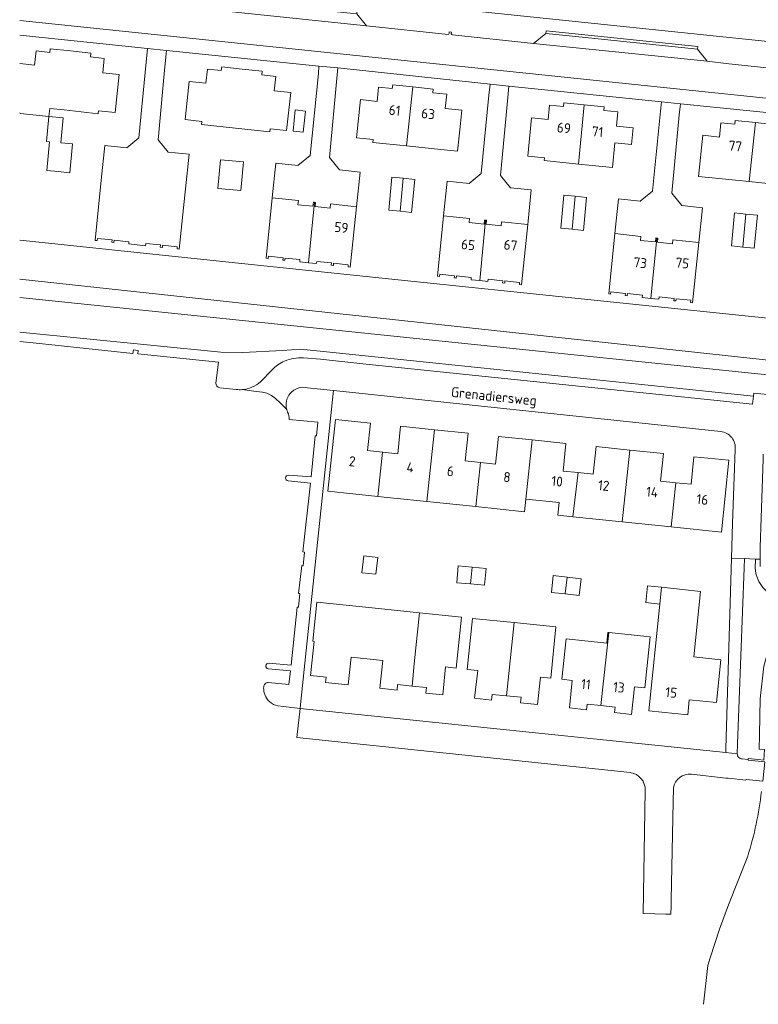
# Model space of a CAD drawing. Extents: x 168026 to 168874, y 448609 to 449769.
# Tile 1 of 39: x 168026 to 168159, y 448609 to 448787. Entities that reach past the tile are written whole.
import ezdxf
from ezdxf.enums import TextEntityAlignment as Align

# ---------------------------------------------------------------- set-up
doc = ezdxf.new("R2010")
doc.units = 0
for name, color, linetype, lineweight in [('B-WE-GK-BESCHOEIING-G', 252, 'GK-BESCHOEIING', 5), ('B-WE-GR-BEPLANTING_CULTUUR_HEESTERS-GV', 252, 'Continuous', 5), ('B-WE-GR-BEPLANTING_CULTUUR_VASTE PLANTENVAK-GV', 252, 'Continuous', 5), ('B-WE-IE-TERREINAFSCHEIDING_KUNSTMATIG_HEKWERK-G', 252, 'IE-TERREINAFSCHEIDING-KUNSTMATIG', 5), ('B-WE-OG-TERREIN_CULTUURSCHEIDING-GV', 252, 'Continuous', 5), ('B-WE-OG-TERREIN_ERF-GV', 252, 'Continuous', 5), ('B-WE-OG-TOPOGRAFIE-T18', 7, 'Continuous', 5), ('B-WE-OG-TOPOGRAFIE_BEBOUWING-GV', 1, 'Continuous', 18), ('B-WE-OG-TOPOGRAFIE_BEBOUWING-T18', 7, 'Continuous', 5), ('B-WE-OG-WATER_SLOOT-GV', 252, 'Continuous', 5), ('B-WE-VH-VERHARDING_ASFALT-GV', 252, 'Continuous', 5), ('B-WE-VH-VERHARDING_BETONSTRAATSTEEN-GV', 252, 'Continuous', 5), ('B-WE-VH-VERHARDING_TEGEL-GV', 252, 'Continuous', 5)]:
    doc.layers.add(name, color=color, linetype=linetype, lineweight=lineweight)
doc.styles.add('NLCS-ISO-ANNOTATIEF-T18', font='NLCS-ISO.ttf', dxfattribs={"height": 1.8})
doc.linetypes.add('GK-BESCHOEIING', pattern='A,30,-5,[1,NLCS.SHX,S=1,R=0,X=0,Y=0],-5', length=40)
doc.linetypes.add('IE-TERREINAFSCHEIDING-KUNSTMATIG', pattern='A,4,[82,NLCS.SHX,S=0.75,R=90,X=0,Y=0],4,-2', length=10)

msp = doc.modelspace()

# ---------------------------------------------------------------- linework, layer by layer
at = {"layer": 'B-WE-GK-BESCHOEIING-G', "flags": 128}
msp.add_lwpolyline([(168174.773, 448739.056), (168174.22, 448733.058), (168172.6, 448731.688), (168166.607, 448732.285), (168092.55, 448739.949), (168066.662, 448742.658)], dxfattribs=at)
at = {"layer": 'B-WE-GR-BEPLANTING_CULTUUR_HEESTERS-GV', "flags": 128}
msp.add_lwpolyline([(168026.115, 448730.352), (168062.325, 448726.764), (168066.287, 448726.663), (168073.451, 448727.019), (168076.702, 448727.273), (168079.648, 448726.97), (168090.063, 448725.9), (168138.732, 448720.866), (168158.264, 448718.811), (168158.316, 448719.346), (168163.299, 448718.867), (168163.268, 448718.59), (168163.91, 448718.527), (168169.41, 448720.535), (168169.491, 448721.757), (168077.853, 448731.239), (168026.115, 448736.594)], dxfattribs=at)
at = {"layer": 'B-WE-GR-BEPLANTING_CULTUUR_VASTE PLANTENVAK-GV', "flags": 128}
for points in [[(168158.592, 448687.96), (168158.634, 448689.331), (168158.638, 448689.463), (168158.549, 448689.468), (168156.661, 448689.568), (168156.578, 448687.922), (168155.419, 448656.191), (168155.355, 448654.396)], [(168157.239, 448653.384), (168157.323, 448653.374), (168157.343, 448653.581), (168159.112, 448653.392), (168160.12, 448653.284), (168160.258, 448655.201), (168159.309, 448655.231), (168159.341, 448657.896), (168159.497, 448664.285), (168160.15, 448670.214), (168161.736, 448676.032), (168163.271, 448679.559), (168163.999, 448681.054), (168160.92, 448683.442)], [(168156.222, 448653.51), (168157.239, 448653.384)]]:
    msp.add_lwpolyline(points, dxfattribs=at)
at = {"layer": 'B-WE-GR-BEPLANTING_CULTUUR_VASTE PLANTENVAK-GV'}
for points in [[(168160.92, 448683.442, -0.2284412), (168158.592, 448687.96)], [(168155.355, 448654.396, 0.4318361), (168156.222, 448653.51)]]:
    msp.add_lwpolyline(points, format="xyb", dxfattribs=at)
at = {"layer": 'B-WE-IE-TERREINAFSCHEIDING_KUNSTMATIG_HEKWERK-G', "flags": 128}
msp.add_lwpolyline([(168077.853, 448731.239), (168169.491, 448721.757), (168175.255, 448721.161)], dxfattribs=at)
at = {"layer": 'B-WE-OG-TERREIN_CULTUURSCHEIDING-GV', "flags": 128}
for points in [[(168104.082, 448783.862), (168118.655, 448782.339), (168120.862, 448784.125), (168120.91, 448784.622), (168148.258, 448781.768), (168148.206, 448781.271), (168149.916, 448779.122), (168153.847, 448778.677), (168185.802, 448775.323), (168185.509, 448772.613), (168191.24, 448772.01), (168191.985, 448778.655), (168178.142, 448779.992), (168178.226, 448780.88), (168026.115, 448796.729)], [(168042.857, 448790.242), (168057.463, 448788.729), (168059.531, 448790.491), (168059.582, 448790.988), (168086.915, 448788.175), (168086.864, 448787.678), (168088.567, 448785.483), (168103.267, 448783.946)], [(168103.463, 448784.14), (168103.493, 448784.427), (168103.877, 448784.387), (168103.849, 448784.117)], [(168062.325, 448726.764), (168026.115, 448730.352)], [(168026.115, 448728.666), (168028.523, 448728.419), (168033.026, 448727.911), (168046.511, 448726.52), (168046.583, 448727.144), (168047.457, 448727.044), (168047.396, 448726.428), (168061.907, 448724.924), (168061.45, 448721.176)], [(168077.205, 448725.703), (168080.31, 448725.459), (168087.908, 448724.655), (168158.123, 448717.375), (168158.264, 448718.811), (168138.732, 448720.866), (168090.063, 448725.9), (168079.648, 448726.97), (168076.702, 448727.273), (168073.451, 448727.019), (168066.287, 448726.663), (168062.325, 448726.764)], [(168069.48, 448721.404), (168071.578, 448723.537)], [(168062.139, 448720.329), (168065.118, 448720.02)]]:
    msp.add_lwpolyline(points, dxfattribs=at)
at = {"layer": 'B-WE-OG-TERREIN_CULTUURSCHEIDING-GV'}
for points in [[(168103.267, 448783.946, 0.3794785), (168103.463, 448784.14)], [(168103.849, 448784.117, 0.3565718), (168104.082, 448783.862)], [(168073.801, 448725.111, -0.1116291), (168077.205, 448725.703)], [(168071.578, 448723.537, -0.1114343), (168073.801, 448725.111)], [(168061.45, 448721.176, 0.3580348), (168062.139, 448720.329)], [(168066.17, 448719.988, 0.1707226), (168069.48, 448721.404)], [(168065.118, 448720.02, 0.0494417), (168066.17, 448719.988)]]:
    msp.add_lwpolyline(points, format="xyb", dxfattribs=at)
at = {"layer": 'B-WE-OG-TERREIN_ERF-GV', "flags": 128}
for points in [[(168086.78, 448752.929), (168085.635, 448742.06), (168085.263, 448742.102), (168085.302, 448742.491), (168082.653, 448742.769), (168082.605, 448742.371), (168082.239, 448742.415), (168082.287, 448742.808), (168079.621, 448743.087), (168079.578, 448742.684), (168078.104, 448742.841), (168076.551, 448743.006), (168076.594, 448743.405), (168073.923, 448743.685), (168073.875, 448743.283), (168073.506, 448743.327), (168073.553, 448743.724), (168070.908, 448744.002), (168070.859, 448743.613), (168070.527, 448743.646), (168071.611, 448754.512), (168072.26, 448760.754), (168076.225, 448760.342), (168078.421, 448762.124), (168079.907, 448776.94), (168080.003, 448778.24), (168052.569, 448781.061), (168052.203, 448777.528), (168051.069, 448764.971), (168052.851, 448762.775), (168056.609, 448762.383), (168055.96, 448756.144), (168054.836, 448745.292), (168054.464, 448745.333), (168054.502, 448745.723), (168051.853, 448745.996), (168051.805, 448745.598), (168051.439, 448745.642), (168051.486, 448746.034), (168048.82, 448746.309), (168048.777, 448745.905), (168047.294, 448746.06), (168045.751, 448746.222), (168045.793, 448746.622), (168043.121, 448746.897), (168043.074, 448746.495), (168042.705, 448746.538), (168042.751, 448746.935), (168040.106, 448747.208), (168040.058, 448746.82), (168039.725, 448746.852), (168040.791, 448757.729), (168041.44, 448763.963), (168045.392, 448763.551), (168047.588, 448765.333), (168048.893, 448778.973), (168049.134, 448781.425), (168026.115, 448783.84)], [(168026.115, 448778.727), (168028.79, 448778.432), (168029.073, 448780.996), (168031.557, 448780.722), (168031.63, 448781.377), (168035.253, 448780.977), (168038.934, 448780.571), (168038.861, 448779.915), (168041.346, 448779.641), (168041.061, 448777.067), (168044.053, 448776.737), (168043.296, 448769.881), (168040.305, 448770.211), (168040.245, 448769.674), (168034.153, 448770.347), (168031.534, 448770.636), (168031.387, 448769.198), (168026.206, 448769.727), (168026.115, 448769.833)], [(168172.482, 448768.699), (168145.111, 448771.463), (168144.912, 448769.493), (168143.57, 448755.343), (168145.352, 448753.147), (168149.103, 448752.756), (168148.451, 448746.492), (168147.303, 448735.643), (168146.932, 448735.685), (168146.971, 448736.074), (168144.323, 448736.353), (168144.274, 448735.955), (168143.908, 448736), (168143.956, 448736.392), (168141.29, 448736.673), (168141.247, 448736.269), (168139.773, 448736.426), (168138.221, 448736.592), (168138.263, 448736.992), (168135.592, 448737.273), (168135.544, 448736.871), (168135.175, 448736.915), (168135.223, 448737.312), (168132.578, 448737.591), (168132.529, 448737.202), (168132.197, 448737.236), (168133.283, 448748.075), (168133.934, 448754.335), (168137.892, 448753.924), (168140.088, 448755.706), (168141.506, 448770.164), (168141.696, 448771.837), (168114.198, 448774.662), (168114, 448772.614), (168112.736, 448758.553), (168114.518, 448756.357), (168118.261, 448755.966), (168117.608, 448749.711), (168116.491, 448738.864), (168116.119, 448738.905), (168116.157, 448739.295), (168113.508, 448739.566), (168113.461, 448739.168), (168113.095, 448739.211), (168113.141, 448739.604), (168110.475, 448739.877), (168110.433, 448739.473), (168108.959, 448739.626), (168107.406, 448739.788), (168107.447, 448740.188), (168104.775, 448740.461), (168104.729, 448740.059), (168104.359, 448740.102), (168104.406, 448740.499), (168101.76, 448740.771), (168101.712, 448740.382), (168101.38, 448740.415), (168102.439, 448751.295), (168103.09, 448757.545), (168107.058, 448757.133), (168109.254, 448758.915), (168110.632, 448773), (168110.85, 448774.974), (168083.431, 448777.909), (168083.316, 448776.654), (168081.902, 448761.762), (168083.684, 448759.566), (168087.43, 448759.176), (168086.78, 448752.929)], [(168026.115, 448746.933), (168066.662, 448742.658), (168092.55, 448739.949), (168166.607, 448732.285)], [(168152.367, 448712.429), (168083.225, 448719.744), (168082.629, 448719.81), (168082.396, 448717.621), (168076.686, 448663.303), (168076.612, 448662.597), (168076.609, 448662.572), (168153.274, 448654.635)], [(168153.274, 448654.635), (168153.313, 448655.394), (168154.328, 448689.637), (168154.515, 448695.942), (168154.985, 448709.198)]]:
    msp.add_lwpolyline(points, dxfattribs=at)
for points in [[(168064.981, 448767.091), (168058.867, 448767.752), (168058.925, 448768.289), (168055.924, 448768.613), (168056.666, 448775.482), (168059.668, 448775.157), (168059.945, 448777.722), (168062.43, 448777.453), (168062.501, 448778.109), (168066.168, 448777.713), (168069.807, 448777.32), (168069.736, 448776.663), (168072.221, 448776.395), (168071.942, 448773.82), (168074.934, 448773.497), (168074.193, 448766.639), (168071.201, 448766.962), (168071.143, 448766.425)], [(168101.982, 448763.227), (168095.806, 448763.869), (168089.699, 448764.504), (168089.755, 448765.041), (168086.762, 448765.353), (168087.475, 448772.215), (168090.469, 448771.903), (168090.737, 448774.479), (168093.223, 448774.221), (168093.291, 448774.877), (168096.931, 448774.499), (168100.601, 448774.117), (168100.532, 448773.461), (168103.019, 448773.202), (168102.752, 448770.636), (168105.755, 448770.324), (168105.444, 448767.331), (168104.985, 448762.915)], [(168127.769, 448771.253), (168131.408, 448770.896), (168131.343, 448770.24), (168133.831, 448769.996), (168133.579, 448767.429), (168136.584, 448767.135), (168136.29, 448764.14), (168133.286, 448764.434), (168132.853, 448760.017), (168126.767, 448760.613), (168120.565, 448761.221), (168120.618, 448761.758), (168117.623, 448762.052), (168118.296, 448768.917), (168121.29, 448768.623), (168121.543, 448771.2), (168124.03, 448770.956), (168124.095, 448771.613)], [(168075.729, 448770.345), (168077.602, 448770.14), (168077.186, 448766.347), (168075.344, 448766.548)], [(168031.387, 448769.198), (168033.95, 448768.936), (168033.541, 448764.417), (168035.604, 448764.224), (168035.121, 448759.047), (168033.058, 448759.24), (168030.997, 448759.432), (168031.481, 448764.609), (168030.966, 448764.657)], [(168158.632, 448768.073), (168162.274, 448767.702), (168162.208, 448767.045), (168164.694, 448766.792), (168164.432, 448764.216), (168167.425, 448763.911), (168166.726, 448757.048), (168163.732, 448757.353), (168163.678, 448756.816), (168157.521, 448757.443), (168148.39, 448758.373), (168149.145, 448765.783), (168152.149, 448765.477), (168152.411, 448768.044), (168154.897, 448767.79), (168154.964, 448768.447)], [(168064.357, 448761.201), (168066.42, 448761.008), (168065.937, 448755.83), (168063.875, 448756.023), (168061.814, 448756.215), (168062.297, 448761.393)], [(168097.258, 448757.83), (168096.706, 448751.894), (168094.645, 448752.109), (168092.586, 448752.324), (168093.139, 448758.26), (168095.197, 448758.045)], [(168123.549, 448749.091), (168124.103, 448755.027), (168126.161, 448754.812), (168128.222, 448754.597), (168127.669, 448748.66), (168125.608, 448748.876)], [(168156.358, 448745.665), (168154.299, 448745.88), (168154.853, 448751.816), (168156.91, 448751.601), (168158.971, 448751.386), (168158.419, 448745.449)], [(168091.475, 448708.719), (168094.2, 448708.434), (168094.723, 448713.406), (168100.798, 448712.767), (168106.874, 448712.127), (168106.351, 448707.156), (168109.08, 448706.873), (168111.805, 448706.591), (168112.323, 448711.563), (168118.392, 448710.93), (168124.469, 448710.297), (168123.965, 448705.336), (168126.674, 448705.053), (168129.399, 448704.769), (168129.923, 448709.732), (168135.985, 448709.101), (168142.063, 448708.468), (168141.545, 448703.496), (168144.296, 448703.216), (168147.022, 448702.938), (168147.534, 448707.911), (168153.822, 448707.264), (168152.491, 448694.323), (168143.443, 448695.261), (168134.64, 448696.174), (168125.737, 448697.097), (168123.012, 448697.379), (168123.249, 448699.666), (168117.287, 448700.28), (168117.047, 448697.993), (168108.245, 448698.92), (168099.434, 448699.847), (168093.468, 448700.467), (168090.642, 448700.765), (168081.632, 448701.717), (168082.998, 448714.634), (168089.284, 448713.974), (168088.762, 448709.003)], [(168088.097, 448690.044), (168090.607, 448689.768), (168090.274, 448686.749), (168087.764, 448687.025)], [(168107.609, 448688.023), (168110.114, 448687.805), (168109.851, 448684.789), (168107.298, 448685.011), (168104.82, 448685.227), (168105.083, 448688.243)], [(168124.385, 448683.208), (168121.871, 448683.486), (168122.203, 448686.495), (168124.738, 448686.215), (168127.223, 448685.941), (168126.89, 448682.932)], [(168141.706, 448684.392), (168148.738, 448683.663), (168147.515, 448671.856), (168152.408, 448671.349), (168151.608, 448663.63), (168146.714, 448664.138), (168146.434, 448661.433), (168139.402, 448662.162), (168141.393, 448681.371), (168138.874, 448681.638), (168139.195, 448684.659)], [(168089.584, 448680.672), (168098.129, 448679.789), (168105.672, 448679.01), (168104.726, 448669.854), (168102.819, 448670.051), (168102.32, 448665.033), (168099.257, 448665.338), (168099.356, 448666.333), (168096.773, 448666.611), (168094.176, 448666.891), (168094.076, 448665.896), (168090.999, 448666.208), (168091.503, 448671.183), (168088.639, 448671.485), (168085.794, 448671.785), (168085.288, 448666.81), (168081.212, 448667.225), (168081.313, 448668.219), (168078.517, 448668.503), (168079.141, 448674.642), (168078.922, 448674.664), (168079.637, 448681.7)], [(168115.198, 448678.025), (168122.678, 448677.252), (168121.773, 448668.034), (168119.908, 448668.231), (168119.385, 448663.259), (168116.301, 448663.584), (168116.405, 448664.579), (168113.818, 448664.835), (168111.225, 448665.091), (168111.109, 448664.097), (168108.05, 448664.454), (168108.629, 448669.419), (168106.719, 448669.617), (168107.668, 448678.803)], [(168130.764, 448663.082), (168128.312, 448663.338), (168128.209, 448662.344), (168125.112, 448662.666), (168125.63, 448667.638), (168123.765, 448667.833), (168124.522, 448675.093), (168131.844, 448674.329), (168132.044, 448676.263), (168132.243, 448676.242), (168139.674, 448675.474), (168138.713, 448666.277), (168136.848, 448666.471), (168136.329, 448661.497), (168133.246, 448661.819), (168133.35, 448662.813)]]:
    msp.add_lwpolyline(points, close=True, dxfattribs=at)
at = {"layer": 'B-WE-OG-TERREIN_ERF-GV'}
msp.add_lwpolyline([(168154.985, 448709.198, 0.4142422), (168152.367, 448712.429)], format="xyb", dxfattribs=at)
at = {"layer": 'B-WE-OG-TOPOGRAFIE_BEBOUWING-GV', "flags": 128}
for points in [[(168096.931, 448774.499), (168093.291, 448774.877), (168093.223, 448774.221), (168090.737, 448774.479), (168090.469, 448771.903), (168087.475, 448772.215), (168086.762, 448765.353), (168089.755, 448765.041), (168089.699, 448764.504), (168095.806, 448763.869)], [(168095.806, 448763.869), (168101.982, 448763.227), (168104.985, 448762.915), (168105.444, 448767.331), (168105.755, 448770.324), (168102.752, 448770.636), (168103.019, 448773.202), (168100.532, 448773.461), (168100.601, 448774.117), (168096.931, 448774.499)], [(168127.769, 448771.253), (168124.095, 448771.613), (168124.03, 448770.956), (168121.543, 448771.2), (168121.29, 448768.623), (168118.296, 448768.917), (168117.623, 448762.052), (168120.618, 448761.758), (168120.565, 448761.221), (168126.767, 448760.613)], [(168126.767, 448760.613), (168132.853, 448760.017), (168133.286, 448764.434), (168136.29, 448764.14), (168136.584, 448767.135), (168133.579, 448767.429), (168133.831, 448769.996), (168131.343, 448770.24), (168131.408, 448770.896), (168127.769, 448771.253)], [(168157.521, 448757.443), (168158.632, 448768.073), (168154.964, 448768.447), (168154.897, 448767.79), (168152.411, 448768.044), (168152.149, 448765.477), (168149.145, 448765.783), (168148.39, 448758.373)], [(168158.632, 448768.073), (168157.521, 448757.443), (168163.678, 448756.816), (168163.732, 448757.353), (168166.726, 448757.048), (168167.425, 448763.911), (168164.432, 448764.216), (168164.694, 448766.792), (168162.208, 448767.045), (168162.274, 448767.702)], [(168094.645, 448752.109), (168095.197, 448758.045), (168093.139, 448758.26), (168092.586, 448752.324)], [(168096.706, 448751.894), (168097.258, 448757.83), (168095.197, 448758.045), (168094.645, 448752.109)], [(168124.103, 448755.027), (168123.549, 448749.091), (168125.608, 448748.876), (168126.161, 448754.812)], [(168128.222, 448754.597), (168126.161, 448754.812), (168125.608, 448748.876), (168127.669, 448748.66)], [(168078.104, 448742.841), (168079.578, 448742.684), (168079.621, 448743.087), (168082.287, 448742.808), (168082.239, 448742.415), (168082.605, 448742.371), (168082.653, 448742.769), (168085.302, 448742.491), (168085.263, 448742.102), (168085.635, 448742.06), (168086.78, 448752.929), (168082.086, 448753.418), (168082.01, 448752.691), (168079.303, 448752.974), (168079.379, 448753.701), (168079.189, 448753.721)], [(168110.016, 448750.503), (168109.838, 448750.521), (168109.763, 448749.795), (168107.055, 448750.078), (168107.131, 448750.804), (168102.439, 448751.295), (168101.38, 448740.415), (168101.712, 448740.382), (168101.76, 448740.771), (168104.406, 448740.499), (168104.359, 448740.102), (168104.729, 448740.059), (168104.775, 448740.461), (168107.447, 448740.188), (168107.406, 448739.788), (168108.959, 448739.626)], [(168108.959, 448739.626), (168110.433, 448739.473), (168110.475, 448739.877), (168113.141, 448739.604), (168113.095, 448739.211), (168113.461, 448739.168), (168113.508, 448739.566), (168116.157, 448739.295), (168116.119, 448738.905), (168116.491, 448738.864), (168117.608, 448749.711), (168112.914, 448750.2), (168112.838, 448749.473), (168110.131, 448749.756), (168110.207, 448750.483), (168110.016, 448750.503)], [(168154.299, 448745.88), (168156.358, 448745.665), (168156.91, 448751.601), (168154.853, 448751.816)], [(168158.419, 448745.449), (168158.971, 448751.386), (168156.91, 448751.601), (168156.358, 448745.665)], [(168139.773, 448736.426), (168140.872, 448747.282), (168140.682, 448747.302), (168140.606, 448746.575), (168137.898, 448746.858), (168137.974, 448747.585), (168133.283, 448748.075), (168132.197, 448737.236), (168132.529, 448737.202), (168132.578, 448737.591), (168135.223, 448737.312), (168135.175, 448736.915), (168135.544, 448736.871), (168135.592, 448737.273), (168138.263, 448736.992), (168138.221, 448736.592)], [(168140.872, 448747.282), (168139.773, 448736.426), (168141.247, 448736.269), (168141.29, 448736.673), (168143.956, 448736.392), (168143.908, 448736), (168144.274, 448735.955), (168144.323, 448736.353), (168146.971, 448736.074), (168146.932, 448735.685), (168147.303, 448735.643), (168148.451, 448746.492), (168143.758, 448746.981), (168143.682, 448746.254), (168140.974, 448746.537), (168141.05, 448747.264)], [(168091.475, 448708.719), (168088.762, 448709.003), (168089.284, 448713.974), (168082.998, 448714.634), (168081.632, 448701.717), (168090.642, 448700.765)], [(168100.798, 448712.767), (168094.723, 448713.406), (168094.2, 448708.434), (168091.475, 448708.719), (168090.642, 448700.765), (168093.468, 448700.467), (168099.434, 448699.847), (168099.674, 448702.128)], [(168109.08, 448706.873), (168106.351, 448707.156), (168106.874, 448712.127), (168100.798, 448712.767), (168099.674, 448702.128), (168099.434, 448699.847), (168108.245, 448698.92)], [(168117.287, 448700.28), (168118.392, 448710.93), (168112.323, 448711.563), (168111.805, 448706.591), (168109.08, 448706.873), (168108.245, 448698.92), (168117.047, 448697.993)], [(168125.737, 448697.097), (168126.674, 448705.053), (168123.965, 448705.336), (168124.469, 448710.297), (168118.392, 448710.93), (168117.287, 448700.28), (168123.249, 448699.666), (168123.012, 448697.379)], [(168126.674, 448705.053), (168125.737, 448697.097), (168134.64, 448696.174), (168135.985, 448709.101), (168129.923, 448709.732), (168129.399, 448704.769)], [(168135.985, 448709.101), (168134.64, 448696.174), (168143.443, 448695.261), (168144.296, 448703.216), (168141.545, 448703.496), (168142.063, 448708.468)], [(168144.296, 448703.216), (168143.443, 448695.261), (168152.491, 448694.323), (168153.822, 448707.264), (168147.534, 448707.911), (168147.022, 448702.938)], [(168088.097, 448690.044), (168087.764, 448687.025), (168090.274, 448686.749), (168090.607, 448689.768)], [(168107.298, 448685.011), (168107.609, 448688.023), (168105.083, 448688.243), (168104.82, 448685.227)], [(168107.298, 448685.011), (168109.851, 448684.789), (168110.114, 448687.805), (168107.609, 448688.023)], [(168124.385, 448683.208), (168124.738, 448686.215), (168122.203, 448686.495), (168121.871, 448683.486)], [(168124.738, 448686.215), (168124.385, 448683.208), (168126.89, 448682.932), (168127.223, 448685.941)], [(168141.706, 448684.392), (168139.195, 448684.659), (168138.874, 448681.638), (168141.393, 448681.371)], [(168148.738, 448683.663), (168141.706, 448684.392), (168141.393, 448681.371), (168139.402, 448662.162), (168146.434, 448661.433), (168146.714, 448664.138), (168151.608, 448663.63), (168152.408, 448671.349), (168147.515, 448671.856)], [(168098.129, 448679.789), (168097.184, 448670.606), (168096.773, 448666.611), (168099.356, 448666.333), (168099.257, 448665.338), (168102.32, 448665.033), (168102.819, 448670.051), (168104.726, 448669.854), (168105.672, 448679.01)], [(168113.818, 448664.835), (168115.198, 448678.025), (168107.668, 448678.803), (168106.719, 448669.617), (168108.629, 448669.419), (168108.05, 448664.454), (168111.109, 448664.097), (168111.225, 448665.091)], [(168115.198, 448678.025), (168113.818, 448664.835), (168116.405, 448664.579), (168116.301, 448663.584), (168119.385, 448663.259), (168119.908, 448668.231), (168121.773, 448668.034), (168122.678, 448677.252)], [(168132.243, 448676.242), (168132.044, 448676.263), (168131.844, 448674.329), (168124.522, 448675.093), (168123.765, 448667.833), (168125.63, 448667.638), (168125.112, 448662.666), (168128.209, 448662.344), (168128.312, 448663.338), (168130.764, 448663.082)], [(168132.243, 448676.242), (168130.764, 448663.082), (168133.35, 448662.813), (168133.246, 448661.819), (168136.329, 448661.497), (168136.848, 448666.471), (168138.713, 448666.277), (168139.674, 448675.474)]]:
    msp.add_lwpolyline(points, close=True, dxfattribs=at)
at = {"layer": 'B-WE-OG-WATER_SLOOT-GV', "flags": 128}
for points in [[(168026.115, 448739.867), (168166.502, 448724.7), (168169.685, 448724.357), (168171.491, 448724.162), (168175.442, 448723.404), (168193.442, 448732.328), (168193.292, 448739.829), (168181.922, 448740.125), (168178.218, 448740.221), (168174.889, 448740.313), (168174.773, 448739.056), (168174.22, 448733.058), (168172.6, 448731.688), (168166.607, 448732.285), (168092.55, 448739.949), (168066.662, 448742.658), (168026.115, 448746.933)], [(168169.491, 448721.757), (168169.685, 448724.357), (168166.502, 448724.7), (168026.115, 448739.867)], [(168026.115, 448736.594), (168077.853, 448731.239), (168169.491, 448721.757)], [(168157.238, 448635.954), (168153.781, 448627.241), (168152.164, 448622.819), (168150.46, 448617.652), (168150.222, 448616.872), (168150.052, 448616.263), (168149.259, 448609.299)]]:
    msp.add_lwpolyline(points, dxfattribs=at)
at = {"layer": 'B-WE-OG-WATER_SLOOT-GV'}
for points in [[(168159.713, 448647.626, -0.0233995), (168158.751, 448641.732)], [(168158.751, 448641.732, -0.023716), (168157.238, 448635.954)]]:
    msp.add_lwpolyline(points, format="xyb", dxfattribs=at)
at = {"layer": 'B-WE-VH-VERHARDING_ASFALT-GV', "flags": 128}
msp.add_lwpolyline([(168026.115, 448796.729), (168178.226, 448780.88), (168178.697, 448780.831)], dxfattribs=at)
at = {"layer": 'B-WE-VH-VERHARDING_BETONSTRAATSTEEN-GV', "flags": 128}
for points in [[(168103.267, 448783.946), (168088.567, 448785.483), (168057.463, 448788.729), (168042.857, 448790.242)], [(168026.115, 448786.482), (168160.573, 448772.453), (168177.683, 448770.586), (168184.39, 448769.935), (168185.21, 448769.85), (168185.509, 448772.613), (168185.802, 448775.323), (168153.847, 448778.677), (168149.916, 448779.122), (168118.655, 448782.339), (168104.082, 448783.862)], [(168103.849, 448784.117), (168103.877, 448784.387), (168103.493, 448784.427), (168103.463, 448784.14)], [(168168.381, 448714.562), (168166.032, 448714.68), (168165.483, 448714.768), (168163.663, 448716.686), (168163.081, 448716.915), (168163.268, 448718.59), (168163.299, 448718.867), (168158.316, 448719.346), (168158.264, 448718.811), (168158.123, 448717.375), (168087.908, 448724.655), (168080.31, 448725.459), (168077.205, 448725.703)], [(168071.578, 448723.537), (168069.48, 448721.404)], [(168077.962, 448720.323), (168082.629, 448719.81), (168083.225, 448719.744), (168152.367, 448712.429)], [(168066.17, 448719.988), (168068.257, 448719.723), (168069.827, 448719.524), (168070.608, 448719.329), (168071.439, 448718.914), (168072.164, 448718.402), (168073.078, 448717.577), (168073.978, 448716.64), (168074.198, 448716.41)], [(168154.985, 448709.198), (168154.515, 448695.942), (168154.328, 448689.637), (168156.661, 448689.568), (168158.549, 448689.468), (168158.638, 448689.463), (168159.455, 448689.461), (168159.459, 448690.768), (168159.461, 448691.606), (168160.019, 448707.481), (168160.005, 448708.368)], [(168076.609, 448662.572), (168076.055, 448657.361), (168136.063, 448651.027)], [(168155.355, 448654.396), (168153.274, 448654.635), (168076.609, 448662.572)], [(168147.113, 448650.716), (168153.264, 448650.043), (168153.735, 448649.996), (168156.873, 448649.682), (168156.914, 448649.678), (168156.925, 448649.783), (168159.963, 448649.477), (168160.329, 448652.95), (168157.313, 448653.267), (168157.323, 448653.374), (168157.239, 448653.384), (168156.222, 448653.51)], [(168138.784, 448647.779), (168138.418, 448625.63), (168140.493, 448625.57), (168142.498, 448625.55), (168143.414, 448625.529), (168143.449, 448627.031), (168143.475, 448628.13), (168143.782, 448645.754), (168143.853, 448648.251)]]:
    msp.add_lwpolyline(points, dxfattribs=at)
for points in [[(168086.864, 448787.678), (168059.531, 448790.491), (168057.463, 448788.729), (168088.567, 448785.483)], [(168148.206, 448781.271), (168125.651, 448783.661), (168120.862, 448784.125), (168118.655, 448782.339), (168149.916, 448779.122)], [(168120.862, 448784.125), (168125.651, 448783.661), (168148.206, 448781.271), (168148.258, 448781.768), (168120.91, 448784.622)]]:
    msp.add_lwpolyline(points, close=True, dxfattribs=at)
at = {"layer": 'B-WE-VH-VERHARDING_BETONSTRAATSTEEN-GV'}
for points in [[(168103.463, 448784.14, -0.3794785), (168103.267, 448783.946)], [(168104.082, 448783.862, -0.3565718), (168103.849, 448784.117)], [(168077.205, 448725.703, 0.1116291), (168073.801, 448725.111)], [(168073.801, 448725.111, 0.1114343), (168071.578, 448723.537)], [(168069.48, 448721.404, -0.1707226), (168066.17, 448719.988)], [(168074.815, 448719.285, -0.2873358), (168077.962, 448720.323)], [(168074.198, 448716.41, -0.2456469), (168074.815, 448719.285)], [(168152.367, 448712.429, -0.4142422), (168154.985, 448709.198)], [(168156.222, 448653.51, -0.4318361), (168155.355, 448654.396)], [(168136.063, 448651.027, -0.385157), (168138.784, 448647.779)], [(168143.853, 448648.251, -0.4095918), (168147.113, 448650.716)]]:
    msp.add_lwpolyline(points, format="xyb", dxfattribs=at)
at = {"layer": 'B-WE-VH-VERHARDING_TEGEL-GV', "flags": 128}
for points in [[(168026.115, 448783.84), (168049.134, 448781.425), (168052.569, 448781.061), (168080.003, 448778.24), (168083.431, 448777.909), (168110.85, 448774.974), (168114.198, 448774.662), (168141.696, 448771.837), (168145.111, 448771.463), (168172.482, 448768.699), (168177.451, 448768.077), (168177.683, 448770.586), (168160.573, 448772.453), (168026.115, 448786.482)], [(168072.58, 448663.03), (168073.6, 448662.914), (168076.612, 448662.597), (168076.686, 448663.303), (168082.396, 448717.621), (168082.629, 448719.81), (168077.962, 448720.323)], [(168074.659, 448714.611), (168079.838, 448714.103), (168079.549, 448711.64), (168079.343, 448711.661), (168078.612, 448704.259), (168074.536, 448704.567)], [(168074.441, 448703.575), (168078.466, 448703.167), (168077.128, 448690.76), (168077.393, 448690.731), (168077.148, 448688.281), (168076.902, 448688.304), (168076.344, 448683.272), (168076.557, 448683.248), (168076.312, 448680.799), (168076.066, 448680.821), (168074.991, 448670.377), (168070.977, 448670.739)], [(168159.452, 448688.131), (168159.455, 448689.461), (168158.638, 448689.463), (168158.634, 448689.331), (168158.592, 448687.96)], [(168070.898, 448669.72), (168074.904, 448669.367), (168074.611, 448666.891), (168070.894, 448667.244)]]:
    msp.add_lwpolyline(points, dxfattribs=at)
for points in [[(168086.78, 448752.929), (168087.43, 448759.176), (168083.684, 448759.566), (168081.902, 448761.762), (168083.316, 448776.654), (168083.431, 448777.909), (168080.003, 448778.24), (168079.907, 448776.94), (168078.421, 448762.124), (168076.225, 448760.342), (168072.26, 448760.754), (168071.611, 448754.512), (168076.303, 448754.022), (168076.227, 448753.295), (168078.934, 448753.013), (168079.01, 448753.739), (168079.189, 448753.721), (168079.379, 448753.701), (168079.303, 448752.974), (168082.01, 448752.691), (168082.086, 448753.418)], [(168102.439, 448751.295), (168107.131, 448750.804), (168107.055, 448750.078), (168109.763, 448749.795), (168109.838, 448750.521), (168110.016, 448750.503), (168110.207, 448750.483), (168110.131, 448749.756), (168112.838, 448749.473), (168112.914, 448750.2), (168117.608, 448749.711), (168118.261, 448755.966), (168114.518, 448756.357), (168112.736, 448758.553), (168114, 448772.614), (168114.198, 448774.662), (168110.85, 448774.974), (168110.632, 448773), (168109.254, 448758.915), (168107.058, 448757.133), (168103.09, 448757.545)], [(168145.111, 448771.463), (168141.696, 448771.837), (168141.506, 448770.164), (168140.088, 448755.706), (168137.892, 448753.924), (168133.934, 448754.335), (168133.283, 448748.075), (168137.974, 448747.585), (168137.898, 448746.858), (168140.606, 448746.575), (168140.682, 448747.302), (168140.872, 448747.282), (168141.05, 448747.264), (168140.974, 448746.537), (168143.682, 448746.254), (168143.758, 448746.981), (168148.451, 448746.492), (168149.103, 448752.756), (168145.352, 448753.147), (168143.57, 448755.343), (168144.912, 448769.493)], [(168155.355, 448654.396), (168155.419, 448656.191), (168156.578, 448687.922), (168156.661, 448689.568), (168154.328, 448689.637), (168153.313, 448655.394), (168153.274, 448654.635)]]:
    msp.add_lwpolyline(points, close=True, dxfattribs=at)
at = {"layer": 'B-WE-VH-VERHARDING_TEGEL-GV'}
for points in [[(168077.962, 448720.323, 0.2873358), (168074.815, 448719.285)], [(168074.815, 448719.285, 0.2456469), (168074.198, 448716.41)], [(168074.198, 448716.41, 0.036505), (168074.367, 448715.946)], [(168074.367, 448715.946, -0.1244527), (168074.659, 448714.611)], [(168074.536, 448704.567, 0.3738354), (168073.998, 448704.118)], [(168073.998, 448704.118, 0.3550209), (168074.441, 448703.575)], [(168158.592, 448687.96, 0.2284412), (168160.92, 448683.442)], [(168070.977, 448670.739, 0.3544095), (168070.431, 448670.269)], [(168070.431, 448670.269, 0.4133939), (168070.898, 448669.72)], [(168070.313, 448667.024, 0.1168725), (168070.07, 448666.538)], [(168070.894, 448667.244, 0.1889571), (168070.313, 448667.024)], [(168070.054, 448666.313, 0.0982976), (168070.252, 448665.071)], [(168070.07, 448666.538, 0.018003), (168070.054, 448666.313)], [(168070.252, 448665.071, 0.2547477), (168072.58, 448663.03)]]:
    msp.add_lwpolyline(points, format="xyb", dxfattribs=at)

# ---------------------------------------------------------------- texts
at = {"layer": 'B-WE-OG-TOPOGRAFIE-T18', "style": 'NLCS-ISO-ANNOTATIEF-T18'}
msp.add_text('Grenadiersweg', height=1.8, rotation=354.1, dxfattribs=at).set_placement((168111.504, 448718.533), align=Align.MIDDLE)
at = {"layer": 'B-WE-OG-TOPOGRAFIE_BEBOUWING-T18', "style": 'NLCS-ISO-ANNOTATIEF-T18'}
for s, rotation, p in [('61', 354.1, (168093.646, 448770.292)), ('63', 354, (168099.674, 448769.665)), ('69', 354.4, (168124.132, 448767.118)), ('71', 354.7, (168130.191, 448766.432)), ('77', 354.2, (168154.993, 448763.858)), ('59', 354, (168084.057, 448749.191)), ('65', 354, (168106.873, 448746.075)), ('67', 354, (168114.517, 448746.011)), ('73', 354, (168137.875, 448742.839)), ('75', 354, (168145.465, 448742.781)), ('2', 353.9, (168086.013, 448707.074)), ('4', 354.1, (168096.45, 448705.982)), ('6', 353.9, (168103.695, 448705.301)), ('8', 353.6, (168113.878, 448704.24)), ('10', 354.7, (168122.909, 448703.478)), ('12', 354.1, (168131.299, 448702.718)), ('14', 355.1, (168140.021, 448701.543)), ('16', 354.1, (168149.074, 448700.197)), ('11', 354, (168128.094, 448666.927)), ('13', 354.1, (168134.032, 448666.382)), ('15', 353.9, (168143.466, 448665.454))]:
    msp.add_text(s, height=1.8, rotation=rotation, dxfattribs=at).set_placement(p, align=Align.MIDDLE)

doc.saveas('drawing.dxf')
